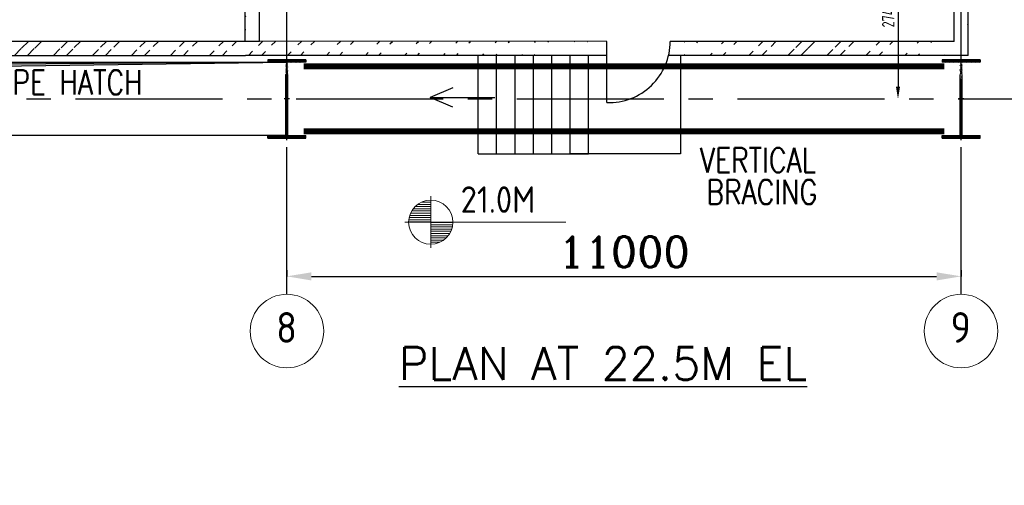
# Model space of a CAD drawing. Extents: x -11758 to 4934791, y -233543 to 1826789.
# Tile 14 of 256: x 79444 to 95509, y 101015 to 108616. Entities that reach past the tile are written whole.
import ezdxf
from ezdxf.enums import TextEntityAlignment as Align

# ---------------------------------------------------------------- set-up
doc = ezdxf.new("R2010")
doc.units = 0
doc.header["$LTSCALE"] = 800
doc.header["$MEASUREMENT"] = 0
for name, pattern in [('CENTER', [2, 1.25, -0.25, 0.25, -0.25]), ('CENTER2', [1.125, 0.75, -0.125, 0.125, -0.125]), ('DASHDOT', [1, 0.5, -0.25, 0, -0.25])]:
    doc.linetypes.add(name, pattern=pattern)
doc.layers.get('0').update_dxf_attribs({"linetype": 'CONTINUOUS'})
doc.layers.get('DEFPOINTS').update_dxf_attribs({"linetype": 'CONTINUOUS'})
for name, color, linetype in [('COL', 1, 'CENTER'), ('ELEC 3TEXT', 11, 'CONTINUOUS'), ('GRID', 8, 'CENTER'), ('HATCH', 9, 'CONTINUOUS'), ('PIPE OPENING HATCH', 7, 'CONTINUOUS'), ('STR', 2, 'CONTINUOUS'), ('WALL', 6, 'CONTINUOUS')]:
    doc.layers.add(name, color=color, linetype=linetype)
for name, color, linetype, lineweight in [('DIM', 4, 'CONTINUOUS', 15), ('T', 3, 'CONTINUOUS', 15), ('TEXT', 3, 'CONTINUOUS', 15)]:
    doc.layers.add(name, color=color, linetype=linetype, lineweight=lineweight)
doc.styles.add('ROMANC', font='romanc')
doc.styles.add('ROMANS', font='ISO9.shx', dxfattribs={"width": 0.8})
doc.styles.add('S1', font='SIMPLEX.SHX', dxfattribs={"height": 200})
doc.styles.add('S3', font='ROMANS1.SHX', dxfattribs={"width": 0.8})
doc.styles.get("Standard").update_dxf_attribs({"font": 'ISO9'})
doc.dimstyles.new('STANDARD$0', dxfattribs={"dimtxt": 250, "dimasz": 200, "dimexe": 0, "dimexo": 0, "dimgap": 100, "dimtad": 1, "dimdec": 0, "dimzin": 0, "dimdsep": 46, "dimtxsty": 'S1', "dimcen": 0, "dimadec": 0, "dimazin": 0, "dimtfac": 1, "dimtdec": 0, "dimtmove": 2, "dimatfit": 3, "dimfxl": 1, "dimtolj": 1, "dimtzin": 0, "dimarcsym": 0})

# ---------------------------------------------------------------- blocks, each defined once
blk = doc.blocks.new('A$C14326149')
at = {"layer": 'COL'}
h = blk.add_hatch(dxfattribs=at)
h.set_pattern_fill('ANSI31', color=256, scale=100, style=0)
h.paths.add_polyline_path([(-310, -640), (-310, -600), (310, -600), (310, -640)])
h.paths.add_polyline_path([(310, 640), (310, 600), (-310, 600), (-310, 640)])
edge = h.paths.add_edge_path()
edge.add_line((-16, -600), (-16, 600))
edge.add_line((16, -600), (16, 600))
at = {"layer": 'COL', "color": 2}
for p, q in [((0, -672), (0, 672)), ((44, 0), (-44, 0))]:
    blk.add_line(p, q, dxfattribs=at)
at = {"layer": 'COL'}
for p, q in [((310, 640), (-310, 640)), ((-310, 640), (-310, 600)), ((310, 600), (-310, 600)), ((-16, -600), (-16, 600)), ((16, -600), (16, 600)), ((310, 640), (310, 600)), ((-310, -600), (310, -600)), ((-310, -640), (-310, -600)), ((-310, -640), (310, -640)), ((310, -640), (310, -600))]:
    blk.add_line(p, q, dxfattribs=at)
blk = doc.blocks.new('*D444')
at = {"layer": 'DEFPOINTS', "color": 0, "transparency": 16777216}
for p in [(93775, 110062), (93775, 107322), (93775, 107322)]:
    blk.add_point(p, dxfattribs=at)
at = {"layer": 'WALL', "color": 2, "lineweight": -2, "transparency": 16777216}
blk.add_line((93775, 109862), (93775, 107522), dxfattribs=at)
at = {"layer": 'WALL', "color": 2, "transparency": 16777216}
for points in [[(93741, 109862), (93808, 109862), (93775, 110062)], [(93741, 107522), (93808, 107522), (93775, 107322)]]:
    blk.add_solid(points, dxfattribs=at)
at = {"layer": 'WALL', "color": 2, "transparency": 16777216, "insert": (93615, 108692), "char_height": 200, "attachment_point": 5, "rotation": 90, "style": 'ROMANS'}
blk.add_mtext('\\A1;2740', dxfattribs=at)
blk = doc.blocks.new('*D445')
at = {"layer": 'DEFPOINTS', "color": 0, "linetype": 'Continuous', "transparency": 16777216}
for p in [(83804, 104528), (94804, 104528), (94804, 104426)]:
    blk.add_point(p, dxfattribs=at)
at = {"layer": 'DIM', "linetype": 'Continuous', "lineweight": -2, "transparency": 16777216}
for p, q in [((83804, 104528), (83804, 104426)), ((94804, 104528), (94804, 104426))]:
    blk.add_line(p, q, dxfattribs=at)
at = {"layer": 'DIM', "color": 4, "linetype": 'Continuous', "lineweight": -2, "transparency": 16777216}
blk.add_line((84204, 104426), (94404, 104426), dxfattribs=at)
at = {"layer": 'DIM', "color": 4, "linetype": 'Continuous', "transparency": 16777216}
for points in [[(84204, 104492), (84204, 104359), (83804, 104426)], [(94404, 104492), (94404, 104359), (94804, 104426)]]:
    blk.add_solid(points, dxfattribs=at)
at = {"layer": 'DIM', "linetype": 'Continuous', "transparency": 16777216, "insert": (89304, 104826), "char_height": 500, "attachment_point": 5, "style": 'ROMANC'}
blk.add_mtext('\\A1;11000', dxfattribs=at)
blk = doc.blocks.new('*X4')
at = {"color": 0}
for p, q in [((36132, 29350), (36330, 29350)), ((36154, 29375), (36330, 29375)), ((36183, 29400), (36330, 29400)), ((36226, 29425), (36330, 29425)), ((36085, 29250), (36330, 29250)), ((36092, 29275), (36330, 29275)), ((36102, 29300), (36330, 29300)), ((36115, 29325), (36330, 29325)), ((36080, 29200), (36330, 29200)), ((36081, 29225), (36330, 29225))]:
    blk.add_line(p, q, dxfattribs=at)
blk = doc.blocks.new('LL')
for p, q in [((-711, 0), (-711, 423)), ((-1136, 0), (-711, 0)), ((1493, 0), (-711, 0)), ((-711, 0), (-711, -418))]:
    blk.add_line(p, q)
for start, end in [(90, 180), (0, 90), (180, 270), (270, 0)]:
    blk.add_arc((-711, 0), 360, start, end)
at = {"xscale": 1.440000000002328, "yscale": 1.440000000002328, "zscale": 1.440000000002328}
blk.add_blockref('*X4', (-53026, -42044), dxfattribs=at)
at = {"xscale": 1.440000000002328, "yscale": 1.440000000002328, "zscale": 1.440000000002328, "rotation": 180}
blk.add_blockref('*X4', (51604, 42044), dxfattribs=at)
at = {"flags": 4}
blk.add_attdef('LEVEL', (-222, 154), '', height=432, dxfattribs=at)

msp = doc.modelspace()

# ---------------------------------------------------------------- hatches: boundary and pattern name
at = {"layer": 'HATCH'}
h = msp.add_hatch(dxfattribs=at)
h.set_pattern_fill('ANSI32', color=256, scale=1200, style=0)
h.set_pattern_definition([(45, (-3312.73, -21687.2), (-318.198, 318.198), []), (45, (-3100.6, -21687.2), (-318.198, 318.198), [])])
edge = h.paths.add_edge_path()
edge.add_line((83128.2, 108262.4), (83123.8, 122862.5))
edge.add_line((83357.8, 108262.4), (83353.7, 118944.2))
h = msp.add_hatch(dxfattribs=at)
h.set_pattern_fill('ANSI32', color=256, scale=1200, style=0)
h.set_pattern_definition([(45, (8248.18, -22037.7), (-318.198, 318.198), []), (45, (8460.3, -22037.7), (-318.198, 318.198), [])])
edge = h.paths.add_edge_path()
edge.add_line((94689.3, 108260.7), (94691.4, 122110.9))
edge.add_line((94918.8, 108032.4), (94919.1, 122110.9))
h = msp.add_hatch(dxfattribs=at)
h.set_pattern_fill('ANSI32', color=256, scale=1200, style=0)
h.set_pattern_definition([(45, (-14320.7, -39102.27), (-318.198, 318.198), []), (45, (-14108.55, -39102.27), (-318.198, 318.198), [])])
edge = h.paths.add_edge_path()
edge.add_line((89023.6, 108261.4), (69503.8, 108262.4))
edge.add_line((89023.6, 108032.4), (69503.8, 108034.1))
h = msp.add_hatch(dxfattribs=at)
h.set_pattern_fill('ANSI32', color=256, scale=1200, style=0)
h.set_pattern_definition([(45, (4665, -39103.1), (-318.198, 318.198), []), (45, (4877.15, -39103.1), (-318.198, 318.198), [])])
edge = h.paths.add_edge_path()
edge.add_line((94689.3, 108260.7), (90059.6, 108261.5))
edge.add_line((94689.3, 108031.5), (90031.8, 108032.4))
at = {"layer": 'PIPE OPENING HATCH', "lineweight": -2}
msp.add_hatch(color=1, dxfattribs=at).paths.add_polyline_path([(73875.6, 107852.7), (73803.8, 106722.4), (73803.8, 107920.8), (83803.8, 107920.8)])
at = {"layer": 'PIPE OPENING HATCH'}
h = msp.add_hatch(color=1, dxfattribs=at)
h.paths.add_polyline_path([(73887.4, 107322.4), (73819.8, 107322.4), (73819.8, 106837.3)])
h.paths.add_polyline_path([(83803.8, 107922.4), (73819.8, 107922.4), (73819.8, 107322.4), (73847.8, 107322.4), (73887.4, 107322.4), (73951.2, 107780.6)])

# ---------------------------------------------------------------- linework, layer by layer
for p, q in [((86925.8, 106423.4), (86925.8, 108032.4)), ((87225.8, 106423.4), (87225.8, 108032.4)), ((87525.8, 106423.4), (87525.8, 108032.4)), ((87825.8, 106423.4), (87825.8, 108032.4)), ((88125.8, 106423.4), (88125.8, 108032.4)), ((88425.8, 106423.4), (88425.8, 108032.4)), ((88725.8, 106423.4), (88725.8, 108032.4)), ((90225.8, 108032.4), (90225.8, 106423.4)), ((86925.8, 106423.4), (88725.8, 106423.4)), ((90225.8, 106423.4), (88425.8, 106423.4))]:
    msp.add_line(p, q)
at = {"layer": 'GRID', "linetype": 'CENTER2', "ltscale": 4}
for p, q in [((83803.8, 104133.3), (83803.8, 131068.5)), ((94803.8, 104133.2), (94803.8, 131068.5)), ((62354.3, 107322.4), (107849.3, 107322.4))]:
    msp.add_line(p, q, dxfattribs=at)
at = {"layer": 'PIPE OPENING HATCH', "color": 1, "lineweight": -2}
for p, q in [((73803.8, 107922.4), (83803.8, 107922.4)), ((83803.8, 107920.8), (73875.6, 107852.7))]:
    msp.add_line(p, q, dxfattribs=at)
at = {"layer": 'PIPE OPENING HATCH', "color": 1}
msp.add_line((73951.2, 107780.6), (83803.8, 107922.4), dxfattribs=at)
msp.add_lwpolyline([(73803.8, 107922.4), (83803.8, 107922.4), (83803.8, 106722.4), (73803.8, 106722.4)], close=True, dxfattribs=at)
at = {"layer": 'STR', "color": 7, "linetype": 'DASHDOT', "const_width": 100}
for points in [[(84078.8, 107852.5), (94528.8, 107852.5)], [(84078.8, 106792.5), (94528.8, 106792.5)]]:
    msp.add_lwpolyline(points, dxfattribs=at)
at = {"layer": 'TEXT'}
for centre in [(83803.8, 103533.3), (94803.8, 103533.3)]:
    msp.add_circle(centre, 600, dxfattribs=at)
at = {"layer": 'WALL'}
for p, q in [((83123.7, 108262.4), (83123.7, 122937.5)), ((94689.3, 108260.7), (94691.4, 122110.9)), ((94918.8, 108032.4), (94919.1, 122110.9)), ((83355.7, 108262.4), (83357.3, 118944.2)), ((69503.8, 108262.4), (83357.8, 108262.4)), ((89023.6, 108261.5), (83357.8, 108262.4)), ((89023.6, 107261.5), (89023.6, 108261.5)), ((94689.3, 108260.7), (90059.6, 108261.4)), ((69503.8, 108034.1), (83128.3, 108032.4)), ((89023.6, 108032.4), (83128.3, 108032.4)), ((94918.8, 108032.4), (90031.8, 108032.4))]:
    msp.add_line(p, q, dxfattribs=at)
at = {"layer": 'WALL', "flags": 128}
for points in [[(86511, 107505.6), (86142.9, 107347.9), (87194.7, 107347.9)], [(86511, 107190.3), (86142.9, 107347.9), (87194.7, 107347.9)]]:
    msp.add_lwpolyline(points, dxfattribs=at)
at = {"layer": 'WALL'}
msp.add_arc((89053.6, 108267.1), 1006, 268.2897, 359.68433, dxfattribs=at)

# ---------------------------------------------------------------- block references
at = {"layer": 'DIM'}
for p in [(83803.8, 107322.5), (94803.8, 107322.5)]:
    msp.add_blockref('A$C14326149', p, dxfattribs=at)
at = {"layer": 'TEXT'}
msp.add_blockref('LL', (86861.3, 105309.4), dxfattribs=at).add_auto_attribs({'LEVEL': '21.0M'})

# ---------------------------------------------------------------- texts
at = {"layer": 'ELEC 3TEXT', "color": 7, "style": 'S3'}
msp.add_text('%%UPLAN AT 22.5M EL', height=536.25, dxfattribs=at).set_placement((85630.3, 102735))
at = {"layer": 'T', "style": 'S3', "width": 0.8}
for s, p in [('PIPE HATCH', (78926.5, 107393.9)), ('VERTICAL', (90543.5, 106123.1)), ('BRACING', (90647.4, 105602.8))]:
    msp.add_text(s, height=400, dxfattribs=at).set_placement(p)
at = {"layer": 'T', "insert": (84835.1, 220588.2), "char_height": 250, "width": 250, "attachment_point": 1, "rotation": 90, "style": 'S3'}
msp.add_mtext('\\pi-403.57;SLIDING \\P\\pi-546.43;SUPPORT', dxfattribs=at)
at = {"layer": 'TEXT', "style": 'ROMANS'}
for s, p in [('8', (83797.9, 103592.3)), ('9', (94797.9, 103592.3))]:
    msp.add_text(s, height=500, dxfattribs=at).set_placement(p, align=Align.MIDDLE)

# ---------------------------------------------------------------- dimensions: what is measured, and where the dimension line sits
at = {"layer": 'DIM', "linetype": 'Continuous'}
dim = msp.add_linear_dim(base=(94803.8, 104425.8), p1=(83803.8, 104528.4), p2=(94803.8, 104528.4), dimstyle='STANDARD$0', override={"dimscale": 100, "dimtxt": 5, "dimasz": 4, "dimgap": 1.5, "dimtxsty": 'ROMANC', "dimclrd": 4, "dimclre": 256, "dimclrt": 256, "dimtix": 1}, dxfattribs=at)
dim.commit()
dim.dimension.update_dxf_attribs({"geometry": '*D445', "text_midpoint": (89303.8, 104825.8)})
at = {"layer": 'WALL'}
dim = msp.add_linear_dim(base=(93774.8, 107322.4), p1=(93774.8, 110062.3), p2=(93774.8, 107322.4), angle=90, dimstyle='STANDARD$0', override={"dimscale": 100, "dimtxt": 2, "dimasz": 2, "dimgap": 0.6, "dimtxsty": 'ROMANS', "dimclrd": 2, "dimclre": 2, "dimclrt": 2, "dimtix": 1, "dimfxl": 0.5}, dxfattribs=at)
dim.commit()
dim.dimension.update_dxf_attribs({"geometry": '*D444', "text_midpoint": (93614.8, 108692.4)})

doc.saveas('drawing.dxf')
